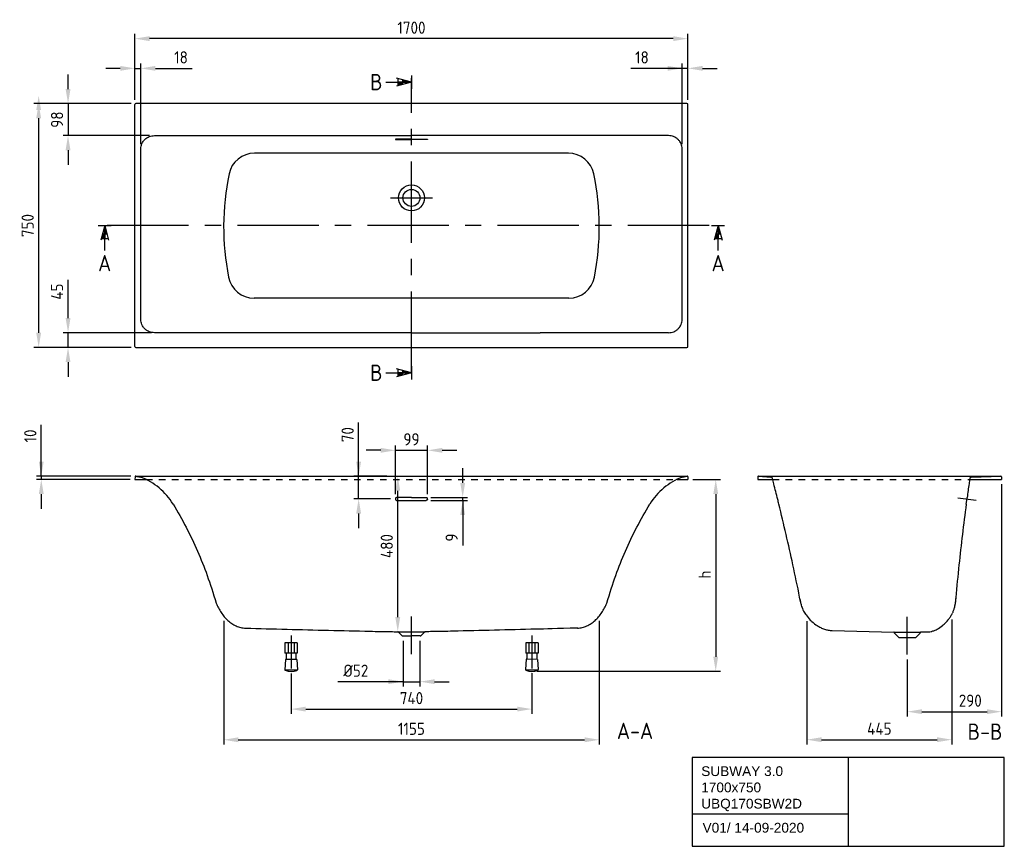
# Model space of a CAD drawing. Extents: x 12693 to 15720, y -1557 to 986.
import ezdxf
from ezdxf.enums import TextEntityAlignment as Align

# ---------------------------------------------------------------- set-up
doc = ezdxf.new("R2010")
doc.units = 0
doc.header["$LTSCALE"] = 200
doc.header["$MEASUREMENT"] = 0
doc.linetypes.add('CENTER', pattern=[2, 1.25, -0.25, 0.25, -0.25])
doc.linetypes.add('HIDDEN', pattern=[0.2, 0.1, -0.1])
doc.layers.get('DEFPOINTS').update_dxf_attribs({"linetype": 'CONTINUOUS'})
for name, color, linetype in [('BEMATING', 7, 'CONTINUOUS'), ('HARTLIJN', 7, 'CENTER'), ('HULPLIJN', 7, 'HIDDEN'), ('PEN1', 7, 'CONTINUOUS'), ('PEN2', 7, 'CONTINUOUS')]:
    doc.layers.add(name, color=color, linetype=linetype)
doc.styles.add('ISO', font='ISO')
doc.styles.add('iso_text', font='isocp.shx')
doc.dimstyles.new('H2_5OS15', dxfattribs={"dimscale": 15, "dimtxt": 2.5, "dimasz": 3, "dimexe": 1, "dimexo": 1, "dimgap": 1, "dimtad": 1, "dimdec": 0, "dimdsep": 46, "dimtxsty": 'ISO', "dimcen": 0, "dimdle": 1.3, "dimclrd": 256, "dimclre": 256, "dimclrt": 7, "dimadec": 0, "dimazin": 0, "dimtfac": 0.714286, "dimtdec": 0, "dimtmove": 0, "dimatfit": 3, "dimfxl": 1, "dimtvp": 1, "dimtolj": 1, "dimarcsym": 0})

# ---------------------------------------------------------------- blocks, each defined once
blk = doc.blocks.new('*D115')
at = {"layer": 'DEFPOINTS', "color": 0}
for p in [(13047.7, 927.4), (13047.7, 724.4), (14747.7, 724.4)]:
    blk.add_point(p, dxfattribs=at)
at = {"layer": 'PEN1', "lineweight": -2}
for p, q in [((13047.7, 739.4), (13047.7, 942.4)), ((14747.7, 739.4), (14747.7, 942.4)), ((14702.7, 927.4), (13092.7, 927.4))]:
    blk.add_line(p, q, dxfattribs=at)
at = {"layer": 'PEN1'}
for points in [[(13092.7, 934.9), (13092.7, 919.9), (13047.7, 927.4)], [(14702.7, 919.9), (14702.7, 934.9), (14747.7, 927.4)]]:
    blk.add_solid(points, dxfattribs=at)
at = {"layer": 'PEN1', "color": 7, "insert": (13897.7, 961.1), "char_height": 37.5, "attachment_point": 5, "style": 'ISO'}
blk.add_mtext('\\A1;1700', dxfattribs=at)
blk = doc.blocks.new('*D116')
at = {"layer": 'DEFPOINTS', "color": 0}
for p in [(13065.6, 836), (13047.7, 724.4), (13065.6, 588.1)]:
    blk.add_point(p, dxfattribs=at)
at = {"layer": 'PEN1', "lineweight": -2}
for p, q in [((13047.7, 739.4), (13047.7, 851)), ((13065.6, 603.1), (13065.6, 851)), ((13002.7, 836), (12957.7, 836)), ((13047.7, 836), (13065.6, 836)), ((13110.6, 836), (13223.1, 836))]:
    blk.add_line(p, q, dxfattribs=at)
at = {"layer": 'PEN1'}
for points in [[(13002.7, 828.5), (13002.7, 843.5), (13047.7, 836)], [(13110.6, 843.5), (13110.6, 828.5), (13065.6, 836)]]:
    blk.add_solid(points, dxfattribs=at)
at = {"layer": 'PEN1', "color": 7, "insert": (13189.3, 869.8), "char_height": 37.5, "attachment_point": 5, "style": 'ISO'}
blk.add_mtext('\\A1;18', dxfattribs=at)
blk = doc.blocks.new('*D117')
at = {"layer": 'DEFPOINTS', "color": 0}
for p in [(14729.9, 836), (14747.7, 724.4), (14729.9, 588.1)]:
    blk.add_point(p, dxfattribs=at)
at = {"layer": 'PEN1', "lineweight": -2}
for p, q in [((14729.9, 603.1), (14729.9, 851)), ((14747.7, 739.4), (14747.7, 851)), ((14729.9, 836), (14572.4, 836)), ((14684.9, 836), (14639.9, 836)), ((14747.7, 836), (14729.9, 836)), ((14792.7, 836), (14837.7, 836))]:
    blk.add_line(p, q, dxfattribs=at)
at = {"layer": 'PEN1'}
for points in [[(14684.9, 828.5), (14684.9, 843.5), (14729.9, 836)], [(14792.7, 843.5), (14792.7, 828.5), (14747.7, 836)]]:
    blk.add_solid(points, dxfattribs=at)
at = {"layer": 'PEN1', "color": 7, "insert": (14606.2, 869.8), "char_height": 37.5, "attachment_point": 5, "style": 'ISO'}
blk.add_mtext('\\A1;18', dxfattribs=at)
blk = doc.blocks.new('DRSNDE_V')
at = {"layer": 'BEMATING'}
for p, q in [((0, 0), (-12.1, -45.2)), ((0, 0), (12.1, -45.2)), ((0, -77.2), (0, 0)), ((0, 0), (0, -39.6)), ((-6.9, -25.6), (6.9, -25.6)), ((-10.6, -39.6), (10.6, -39.6)), ((0, -39.6), (-10.6, -39.6))]:
    blk.add_line(p, q, dxfattribs=at)
for points in [[(0, 0), (0, -25.6), (6.9, -25.6)], [(-6.9, -25.6), (0, -25.6), (-10.6, -39.6), (0, -39.6)]]:
    blk.add_solid(points, dxfattribs=at)
at = {"layer": 'PEN2'}
for p, q in [((-20, 0), (0, 0)), ((0, 0), (20, 0))]:
    blk.add_line(p, q, dxfattribs=at)
at = {"layer": 'PEN2', "style": 'ISO'}
blk.add_attdef('A', text='', height=50, dxfattribs=at).set_placement((-0.1, -115.7), align=Align.MIDDLE)
blk = doc.blocks.new('*D118')
at = {"layer": 'DEFPOINTS', "color": 0}
for p in [(13050.7, 727.4), (12751.7, -22.6), (13050.7, -22.6)]:
    blk.add_point(p, dxfattribs=at)
at = {"layer": 'PEN1', "lineweight": -2}
for p, q in [((13035.7, 727.4), (12736.7, 727.4)), ((12751.7, 682.4), (12751.7, 22.4)), ((13035.7, -22.6), (12736.7, -22.6))]:
    blk.add_line(p, q, dxfattribs=at)
at = {"layer": 'PEN1'}
for points in [[(12759.2, 682.4), (12744.2, 682.4), (12751.7, 727.4)], [(12744.2, 22.4), (12759.2, 22.4), (12751.7, -22.6)]]:
    blk.add_solid(points, dxfattribs=at)
at = {"layer": 'PEN1', "color": 7, "insert": (12718, 352.4), "char_height": 37.5, "attachment_point": 5, "rotation": 90, "style": 'ISO'}
blk.add_mtext('\\A1;750', dxfattribs=at)
blk = doc.blocks.new('*D119')
at = {"layer": 'DEFPOINTS', "color": 0}
for p in [(13050.7, 727.4), (12842, 629.3), (13107.6, 629.3)]:
    blk.add_point(p, dxfattribs=at)
at = {"layer": 'PEN1', "lineweight": -2}
for p, q in [((12842, 772.4), (12842, 817.4)), ((13035.7, 727.4), (12827, 727.4)), ((12842, 727.4), (12842, 629.3)), ((13092.6, 629.3), (12827, 629.3)), ((12842, 584.3), (12842, 539.3))]:
    blk.add_line(p, q, dxfattribs=at)
at = {"layer": 'PEN1'}
for points in [[(12834.5, 772.4), (12849.5, 772.4), (12842, 727.4)], [(12849.5, 584.3), (12834.5, 584.3), (12842, 629.3)]]:
    blk.add_solid(points, dxfattribs=at)
at = {"layer": 'PEN1', "color": 7, "insert": (12808.2, 678.3), "char_height": 37.5, "attachment_point": 5, "rotation": 90, "style": 'ISO'}
blk.add_mtext('\\A1;98', dxfattribs=at)
blk = doc.blocks.new('*D120')
at = {"layer": 'DEFPOINTS', "color": 0}
for p in [(12842, 22.7), (13113.5, 22.7), (13050.7, -22.6)]:
    blk.add_point(p, dxfattribs=at)
at = {"layer": 'PEN1', "lineweight": -2}
for p, q in [((12842, 67.7), (12842, 185.5)), ((13098.5, 22.7), (12827, 22.7)), ((12842, -22.6), (12842, 22.7)), ((13035.7, -22.6), (12827, -22.6)), ((12842, -67.6), (12842, -112.6))]:
    blk.add_line(p, q, dxfattribs=at)
at = {"layer": 'PEN1'}
for points in [[(12834.5, 67.7), (12849.5, 67.7), (12842, 22.7)], [(12849.5, -67.6), (12834.5, -67.6), (12842, -22.6)]]:
    blk.add_solid(points, dxfattribs=at)
at = {"layer": 'PEN1', "color": 7, "insert": (12808.2, 149.1), "char_height": 37.5, "attachment_point": 5, "rotation": 90, "style": 'ISO'}
blk.add_mtext('\\A1;45', dxfattribs=at)
blk = doc.blocks.new('*D151')
at = {"layer": 'DEFPOINTS', "color": 0}
for p in [(13871.9, -910.2), (13923.9, -910.2), (13923.9, -1050.8)]:
    blk.add_point(p, dxfattribs=at)
at = {"layer": 'PEN1', "lineweight": -2}
for p, q in [((13871.9, -925.2), (13871.9, -1065.8)), ((13923.9, -925.2), (13923.9, -1065.8)), ((13871.9, -1050.8), (13671.6, -1050.8)), ((13826.9, -1050.8), (13781.9, -1050.8)), ((13871.9, -1050.8), (13923.9, -1050.8)), ((13968.9, -1050.8), (14013.9, -1050.8))]:
    blk.add_line(p, q, dxfattribs=at)
at = {"layer": 'PEN1'}
for points in [[(13826.9, -1058.3), (13826.9, -1043.3), (13871.9, -1050.8)], [(13968.9, -1043.3), (13968.9, -1058.3), (13923.9, -1050.8)]]:
    blk.add_solid(points, dxfattribs=at)
at = {"layer": 'PEN1', "color": 7, "insert": (13726.7, -1017.1), "char_height": 37.5, "attachment_point": 5, "style": 'ISO'}
blk.add_mtext('\\A1;%%c52', dxfattribs=at)
blk = doc.blocks.new('*D152')
at = {"layer": 'DEFPOINTS', "color": 0}
for p in [(13855.6, -418.6), (13855.6, -418.6), (13855.6, -897.2)]:
    blk.add_point(p, dxfattribs=at)
at = {"layer": 'PEN1', "lineweight": -2}
for p, q in [((13840.6, -418.6), (13840.6, -418.6)), ((13855.6, -852.2), (13855.6, -463.6)), ((13840.6, -897.2), (13840.6, -897.2))]:
    blk.add_line(p, q, dxfattribs=at)
at = {"layer": 'PEN1'}
for points in [[(13863.1, -463.6), (13848.1, -463.6), (13855.6, -418.6)], [(13848.1, -852.2), (13863.1, -852.2), (13855.6, -897.2)]]:
    blk.add_solid(points, dxfattribs=at)
at = {"layer": 'PEN1', "color": 7, "insert": (13821.8, -633.6), "char_height": 37.5, "attachment_point": 5, "rotation": 90, "style": 'ISO'}
blk.add_mtext('\\A1;480', dxfattribs=at)
blk = doc.blocks.new('*D153')
at = {"layer": 'DEFPOINTS', "color": 0}
for p in [(13947.2, -339.1), (13848.2, -488.6), (13947.2, -488.6)]:
    blk.add_point(p, dxfattribs=at)
at = {"layer": 'PEN1', "lineweight": -2}
for p, q in [((13848.2, -473.6), (13848.2, -324.1)), ((13947.2, -473.6), (13947.2, -324.1)), ((13803.2, -339.1), (13758.2, -339.1)), ((13848.2, -339.1), (13947.2, -339.1)), ((13992.2, -339.1), (14037.2, -339.1))]:
    blk.add_line(p, q, dxfattribs=at)
at = {"layer": 'PEN1'}
for points in [[(13803.2, -346.6), (13803.2, -331.6), (13848.2, -339.1)], [(13992.2, -331.6), (13992.2, -346.6), (13947.2, -339.1)]]:
    blk.add_solid(points, dxfattribs=at)
at = {"layer": 'PEN1', "color": 7, "insert": (13897.7, -305.3), "char_height": 37.5, "attachment_point": 5, "style": 'ISO'}
blk.add_mtext('\\A1;99', dxfattribs=at)
blk = doc.blocks.new('*D154')
at = {"layer": 'DEFPOINTS', "color": 0}
for p in [(13735.3, -418.7), (13836.6, -418.7), (13848.2, -488.6)]:
    blk.add_point(p, dxfattribs=at)
at = {"layer": 'PEN1', "lineweight": -2}
for p, q in [((13735.3, -418.7), (13735.3, -253.1)), ((13735.3, -373.7), (13735.3, -328.7)), ((13821.6, -418.7), (13720.3, -418.7)), ((13735.3, -488.6), (13735.3, -418.7)), ((13833.2, -488.6), (13720.3, -488.6)), ((13735.3, -533.6), (13735.3, -578.6))]:
    blk.add_line(p, q, dxfattribs=at)
at = {"layer": 'PEN1'}
for points in [[(13727.8, -373.7), (13742.8, -373.7), (13735.3, -418.7)], [(13742.8, -533.6), (13727.8, -533.6), (13735.3, -488.6)]]:
    blk.add_solid(points, dxfattribs=at)
at = {"layer": 'PEN1', "color": 7, "insert": (13701.6, -290.9), "char_height": 37.5, "attachment_point": 5, "rotation": 90, "style": 'ISO'}
blk.add_mtext('\\A1;70', dxfattribs=at)
blk = doc.blocks.new('*D155')
at = {"layer": 'DEFPOINTS', "color": 0}
for p in [(13942.7, -484.2), (14055.2, -484.2), (13942.7, -493.1)]:
    blk.add_point(p, dxfattribs=at)
at = {"layer": 'PEN1', "lineweight": -2}
for p, q in [((14055.2, -439.2), (14055.2, -394.2)), ((13957.7, -484.2), (14070.2, -484.2)), ((14055.2, -493.1), (14055.2, -484.2)), ((13957.7, -493.1), (14070.2, -493.1)), ((14055.2, -493.1), (14055.2, -631.8)), ((14055.2, -538.1), (14055.2, -583.1))]:
    blk.add_line(p, q, dxfattribs=at)
at = {"layer": 'PEN1'}
for points in [[(14047.7, -439.2), (14062.7, -439.2), (14055.2, -484.2)], [(14062.7, -538.1), (14047.7, -538.1), (14055.2, -493.1)]]:
    blk.add_solid(points, dxfattribs=at)
at = {"layer": 'PEN1', "color": 7, "insert": (14021.4, -607.4), "char_height": 37.5, "attachment_point": 5, "rotation": 90, "style": 'ISO'}
blk.add_mtext('\\A1;9', dxfattribs=at)
blk = doc.blocks.new('*D156')
at = {"layer": 'DEFPOINTS', "color": 0}
for p in [(14747.7, -428.6), (14268, -1019), (14833.1, -1019)]:
    blk.add_point(p, dxfattribs=at)
at = {"layer": 'PEN1', "lineweight": -2}
for p, q in [((14762.7, -428.6), (14848.1, -428.6)), ((14833.1, -473.6), (14833.1, -974)), ((14283, -1019), (14848.1, -1019))]:
    blk.add_line(p, q, dxfattribs=at)
at = {"layer": 'PEN1'}
for points in [[(14840.6, -473.6), (14825.6, -473.6), (14833.1, -428.6)], [(14825.6, -974), (14840.6, -974), (14833.1, -1019)]]:
    blk.add_solid(points, dxfattribs=at)
at = {"layer": 'PEN1', "color": 7, "insert": (14799.4, -721.5), "char_height": 37.5, "attachment_point": 5, "rotation": 90, "style": 'ISO'}
blk.add_mtext('\\A1;h', dxfattribs=at)
blk = doc.blocks.new('*D157')
at = {"layer": 'DEFPOINTS', "color": 0}
for p in [(13527.7, -1010.2), (14267.8, -1009.9), (14267.8, -1135.2)]:
    blk.add_point(p, dxfattribs=at)
at = {"layer": 'PEN1', "lineweight": -2}
for p, q in [((13527.7, -1025.2), (13527.7, -1150.2)), ((14267.8, -1024.9), (14267.8, -1150.2)), ((13572.7, -1135.2), (14222.8, -1135.2))]:
    blk.add_line(p, q, dxfattribs=at)
at = {"layer": 'PEN1'}
for points in [[(13572.7, -1127.7), (13572.7, -1142.7), (13527.7, -1135.2)], [(14222.8, -1142.7), (14222.8, -1127.7), (14267.8, -1135.2)]]:
    blk.add_solid(points, dxfattribs=at)
at = {"layer": 'PEN1', "color": 7, "insert": (13897.7, -1101.4), "char_height": 37.5, "attachment_point": 5, "style": 'ISO'}
blk.add_mtext('\\A1;740', dxfattribs=at)
blk = doc.blocks.new('*D159')
at = {"layer": 'DEFPOINTS', "color": 0}
for p in [(15558.6, -844.4), (15113.5, -849.6), (15558.6, -1229.3)]:
    blk.add_point(p, dxfattribs=at)
at = {"layer": 'PEN1', "lineweight": -2}
for p, q in [((15113.5, -864.6), (15113.5, -1244.3)), ((15558.6, -859.4), (15558.6, -1244.3)), ((15158.5, -1229.3), (15513.6, -1229.3))]:
    blk.add_line(p, q, dxfattribs=at)
at = {"layer": 'PEN1'}
for points in [[(15158.5, -1221.8), (15158.5, -1236.8), (15113.5, -1229.3)], [(15513.6, -1236.8), (15513.6, -1221.8), (15558.6, -1229.3)]]:
    blk.add_solid(points, dxfattribs=at)
at = {"layer": 'PEN1', "color": 7, "insert": (15336.1, -1195.6), "char_height": 37.5, "attachment_point": 5, "style": 'ISO'}
blk.add_mtext('\\A1;445', dxfattribs=at)
blk = doc.blocks.new('*D160')
at = {"layer": 'DEFPOINTS', "color": 0}
for p in [(15712, -428.6), (15422, -967.6), (15712, -1143.1)]:
    blk.add_point(p, dxfattribs=at)
at = {"layer": 'PEN1', "lineweight": -2}
for p, q in [((15712, -443.6), (15712, -1158.1)), ((15422, -982.6), (15422, -1158.1)), ((15467, -1143.1), (15667, -1143.1))]:
    blk.add_line(p, q, dxfattribs=at)
at = {"layer": 'PEN1'}
for points in [[(15467, -1135.6), (15467, -1150.6), (15422, -1143.1)], [(15667, -1150.6), (15667, -1135.6), (15712, -1143.1)]]:
    blk.add_solid(points, dxfattribs=at)
at = {"layer": 'PEN1', "color": 7, "insert": (15615.5, -1109.3), "char_height": 37.5, "attachment_point": 5, "style": 'ISO'}
blk.add_mtext('\\A1;290', dxfattribs=at)
blk = doc.blocks.new('*D161')
at = {"layer": 'DEFPOINTS', "color": 0}
for p in [(13320.5, -848.7), (14475, -848.7), (14475, -1229.6)]:
    blk.add_point(p, dxfattribs=at)
at = {"layer": 'PEN1', "lineweight": -2}
for p, q in [((13320.5, -863.7), (13320.5, -1244.6)), ((14475, -863.7), (14475, -1244.6)), ((13365.5, -1229.6), (14430, -1229.6))]:
    blk.add_line(p, q, dxfattribs=at)
at = {"layer": 'PEN1'}
for points in [[(13365.5, -1222.1), (13365.5, -1237.1), (13320.5, -1229.6)], [(14430, -1237.1), (14430, -1222.1), (14475, -1229.6)]]:
    blk.add_solid(points, dxfattribs=at)
at = {"layer": 'PEN1', "color": 7, "insert": (13897.7, -1195.8), "char_height": 37.5, "attachment_point": 5, "style": 'ISO'}
blk.add_mtext('\\A1;1155', dxfattribs=at)
blk = doc.blocks.new('*D166')
at = {"layer": 'DEFPOINTS', "color": 0}
for p in [(13050, -418.6), (12759.7, -428.6), (13047.7, -428.6)]:
    blk.add_point(p, dxfattribs=at)
at = {"layer": 'PEN1', "lineweight": -2}
for p, q in [((12759.7, -418.6), (12759.7, -261.1)), ((12759.7, -373.6), (12759.7, -328.6)), ((13035, -418.6), (12744.7, -418.6)), ((12759.7, -418.6), (12759.7, -428.6)), ((13032.7, -428.6), (12744.7, -428.6)), ((12759.7, -473.6), (12759.7, -518.6))]:
    blk.add_line(p, q, dxfattribs=at)
at = {"layer": 'PEN1'}
for points in [[(12752.2, -373.6), (12767.2, -373.6), (12759.7, -418.6)], [(12767.2, -473.6), (12752.2, -473.6), (12759.7, -428.6)]]:
    blk.add_solid(points, dxfattribs=at)
at = {"layer": 'PEN1', "color": 7, "insert": (12726, -294.9), "char_height": 37.5, "attachment_point": 5, "rotation": 90, "style": 'ISO'}
blk.add_mtext('\\A1;10', dxfattribs=at)

msp = doc.modelspace()

# ---------------------------------------------------------------- linework, layer by layer
at = {"layer": 'HARTLIJN'}
for p, q in [((13897.7, -100.5), (13897.7, 806.2)), ((13833, 437.4), (13962.4, 437.4)), ((14812.5, 352.4), (12939.6, 352.4)), ((13897.7, -966.2), (13897.7, -849.9)), ((15422, -967.6), (15422, -851.4))]:
    msp.add_line(p, q, dxfattribs=at)
at = {"layer": 'HULPLIJN'}
for p, q in [((13081.3, -428.6), (14714.2, -428.6)), ((15008, -428.6), (15613.7, -428.6))]:
    msp.add_line(p, q, dxfattribs=at)
at = {"layer": 'PEN1'}
for p, q in [((13818.5, 793.7), (13897.7, 793.7)), ((13897.7, 793.7), (13851.3, 806.1)), ((13897.7, 793.7), (13851.3, 781.2)), ((13857.1, 782.8), (13857.1, 804.6)), ((13897.7, 793.7), (13857.1, 793.7)), ((13857.1, 793.7), (13857.1, 782.8)), ((13871.4, 786.6), (13871.4, 800.7)), ((13897.7, 814.2), (13897.7, 773.1)), ((14744.7, 727.4), (13050.7, 727.4)), ((13047.7, -19.6), (13047.7, 724.4)), ((14747.7, -19.6), (14747.7, 724.4)), ((14380.1, 575), (13415.3, 575)), ((13011.1, 352.4), (13011.3, 352.4)), ((14784.4, 352.4), (14784.2, 352.4)), ((14381.6, 128.9), (13413.9, 128.9)), ((13050.7, -22.6), (14744.7, -22.6)), ((13897.7, -100.5), (13851.3, -88.1)), ((13857.1, -111.4), (13857.1, -89.6)), ((13897.7, -80), (13897.7, -121)), ((13818.5, -100.5), (13897.7, -100.5)), ((13897.7, -100.5), (13851.3, -112.9)), ((13897.7, -100.5), (13857.1, -100.5)), ((13857.1, -100.5), (13857.1, -111.4)), ((13871.4, -107.6), (13871.4, -93.5)), ((13048, -420.5), (13047.7, -428.6)), ((13050, -418.6), (14745.4, -418.6)), ((13050.4, -418.6), (13064.6, -421.5)), ((13053.6, -419.3), (13055.1, -419.6)), ((13056.7, -419.9), (13064.6, -421.5)), ((14724.7, -420.1), (14724.7, -420.1)), ((14730.9, -421.5), (14745.1, -418.6)), ((14744.7, -418.6), (14744.5, -418.6)), ((14744.5, -418.6), (14744.5, -418.6)), ((14747.5, -420.5), (14747.7, -428.6)), ((14962.2, -420.5), (14962, -428.6)), ((14964.2, -418.6), (15709.6, -418.6)), ((14964.4, -418.6), (15002.6, -421.4)), ((15618.9, -421.5), (15709.6, -418.6)), ((15711.7, -420.5), (15712, -428.6)), ((13047.7, -428.6), (13081.3, -428.6)), ((14714.2, -428.6), (14747.7, -428.6)), ((14962, -428.6), (15008, -428.6)), ((15613.7, -428.6), (15712, -428.6)), ((13897.7, -484.2), (13852.7, -484.2)), ((13897.7, -484.2), (13942.7, -484.2)), ((13852.7, -493.1), (13942.7, -493.1)), ((15576.9, -485), (15633.6, -492.2)), ((15603.1, -504.6), (15604.7, -493.1)), ((15604.6, -493.1), (15605.8, -484.3)), ((15095.3, -811.9), (15091, -790.5)), ((15570.9, -792), (15569.1, -811.9)), ((13855.5, -897.2), (13940, -897.2)), ((13869.1, -909.6), (13857.6, -898.1)), ((13926.3, -909.6), (13937.9, -898.1)), ((15191, -893.6), (15381, -898.6)), ((15381, -898.6), (15462.9, -898.6)), ((15382, -899.5), (15382.1, -900.8)), ((15382.4, -901.5), (15395.7, -914.7)), ((15461.5, -901.5), (15448.2, -914.7)), ((15461.9, -899.5), (15461.8, -900.8)), ((15483, -898.1), (15462.9, -898.6)), ((13546.7, -931.4), (13508.7, -931.4)), ((13508.7, -931.4), (13508.7, -963.4)), ((13518.7, -931.4), (13518.7, -963.4)), ((13527.7, -908.6), (13527.7, -1010.2)), ((13536.7, -931.4), (13536.7, -963.4)), ((13546.7, -931.4), (13546.7, -963.4)), ((13870.6, -910.2), (13897.7, -910.2)), ((13924.9, -910.2), (13897.7, -910.2)), ((13924.9, -910.2), (13897.7, -910.2)), ((14286.8, -931.1), (14248.8, -931.1)), ((14248.8, -931.1), (14248.8, -963.1)), ((14258.8, -931.1), (14258.8, -963.1)), ((14267.8, -908.3), (14267.8, -1009.9)), ((14276.8, -931.1), (14276.8, -963.1)), ((14286.8, -931.1), (14286.8, -963.1)), ((15396, -914.9), (15448, -914.9)), ((13546.7, -963.4), (13508.7, -963.4)), ((13512.7, -963.4), (13512.7, -982.3)), ((13542.7, -963.4), (13542.7, -982.4)), ((14286.8, -963.1), (14248.8, -963.1)), ((14252.8, -963.1), (14252.8, -982)), ((14282.8, -963.1), (14282.8, -982.1)), ((13510.1, -982.3), (13508.4, -1013.9)), ((13545.4, -982.4), (13510.1, -982.3)), ((13545.4, -982.4), (13547.1, -1014)), ((14250.1, -982), (14248.5, -1013.6)), ((14285.5, -982.1), (14250.1, -982)), ((14285.5, -982.1), (14287.1, -1013.7)), ((13547.1, -1015.4), (13508.3, -1015.3)), ((14287.2, -1015.1), (14248.4, -1015)), ((14760.2, -1284), (14760.2, -1557.3)), ((15720.2, -1284), (14760.2, -1284)), ((15240.2, -1284), (15240.2, -1557.3)), ((15720.2, -1557.3), (15720.2, -1284)), ((14760.2, -1457.3), (15240.2, -1457.3)), ((14760.2, -1557.3), (15720.2, -1557.3))]:
    msp.add_line(p, q, dxfattribs=at)
msp.add_lwpolyline([(14724.7, -420.1), (14724.7, -420.1), (14724.7, -420.1), (14724.7, -420.1), (14724.7, -420.1), (14724.7, -420.1)], dxfattribs=at)
for radius in [40, 26]:
    msp.add_circle((13897.7, 437.4), radius, dxfattribs=at)
for centre, radius, start, end in [((13415.3, 495), 80, 90, 168.4073), ((14380.1, 495), 80, 11.5927, 90), ((14130.5, 348.3), 810.1, 168.4073, 191.0066), ((13665, 348.2), 810.1, 348.9934, 11.5927), ((13413.9, 208.9), 80, 191.0066, 270), ((14381.6, 208.9), 80, 270, 348.9934), ((13335.6, -188738.8), 188761.6, 89.949382, 90.067418), ((14464.5, -201380.8), 201403.6, 89.936427, 90.048765), ((13050, -420.6), 2, 80.1908, 178), ((13063.6, -426.4), 5, 69.1093, 78.5407), ((12994.1, -608.6), 200, 31.3432, 69.1093), ((14801.4, -608.6), 200, 110.8907, 148.6568), ((14731.9, -426.4), 5, 101.4593, 110.8907), ((14745.5, -420.6), 2, 2, 99.8092), ((14964.2, -420.6), 2, 85.9074, 178), ((15002.3, -426.3), 5, 14.4672, 85.9074), ((15619, -426.5), 5, 91.8093, 171.763), ((15709.7, -420.6), 2, 2, 91.8093), ((8230.9, -2173.4), 6998.2, 14.322, 14.46721), ((8229.7, -2173.7), 6999.4, 13.91637, 14.32203), ((22541.9, -1428.6), 7000, 171.89407, 172.24563), ((22557.5, -1430.9), 7015.8, 171.76311, 171.89389), ((13852.6, -488.6), 4.38, 148.6744, 189.1776), ((13942.8, -488.6), 4.38, 350.8224, 31.3256), ((8228, -2174.2), 7001.2, 13.79629, 13.91638), ((8229.2, -2173.9), 6999.9, 12.22882, 13.79424), ((22541.7, -1428.6), 6999.9, 172.41431, 173.95571), ((8224.2, -2174.9), 7005, 11.39871, 12.22851), ((22545, -1429), 7003.2, 173.95591, 174.78166), ((8228.2, -2174.1), 7000.9, 11.21932, 11.39864), ((22531.9, -1427.8), 6990, 174.7815, 174.94563), ((15463.9, -792.6), 107.9, 328.5756, 331.3391), ((15466.5, -794.1), 104.9, 331.3537, 331.7055), ((15468.8, -795.3), 102.4, 331.6958, 334.3848), ((13855.5, -900.2), 3, 45, 90), ((13940, -900.2), 3, 90, 135), ((15381, -899.6), 1, 4, 88.5), ((15383.1, -900.8), 1, 184, 225), ((15460.8, -900.8), 1, 315, 356), ((15462.9, -899.6), 1, 91.5, 176), ((13870.6, -908.2), 2, 225, 270), ((13924.9, -908.2), 2, 270, 315), ((15396.4, -914), 1, 225, 245.5302), ((15447.5, -914), 1, 294.4698, 315), ((13510.4, -1014), 2, 177, 248.3077), ((13527.8, -970.3), 49.1, 248.3077, 291.532), ((13545.1, -1014.1), 2, 291.532, 3), ((14250.5, -1013.7), 2, 177, 248.3077), ((14267.9, -970), 49.1, 248.3077, 291.532), ((14285.1, -1013.8), 2, 291.532, 3)]:
    msp.add_arc(centre, radius, start, end, dxfattribs=at)
for centre, major_axis in [((13050.7, 724.4), (-2.12, 2.12)), ((14744.7, 724.4), (2.12, 2.12)), ((13050.7, -19.6), (-2.12, -2.12)), ((14744.7, -19.6), (2.12, -2.12))]:
    msp.add_ellipse(centre, major_axis=major_axis, ratio=0.998783, start_param=-0.784789, end_param=0.784789, dxfattribs=at)
for points, knots in [([(13065.6, 588.1), (13065.6, 593.5), (13067.4, 601.7), (13072.7, 611.2), (13078, 617.4), (13084.4, 622.4), (13091.7, 626.1), (13099.5, 628.4), (13104.9, 629.1), (13107.6, 629.3)], [0, 0, 0, 0, 0.249348, 0.374689, 0.500012, 0.625295, 0.750481, 0.875426, 1, 1, 1, 1]), ([(13114.9, 629.4), (13245.3, 629.1), (13441.1, 629.3), (13702, 629.5), (13832.5, 629.5), (13897.7, 629.5)], [0, 0, 0, 0, 0.5, 0.75, 1, 1, 1, 1]), ([(13852.7, 618.5), (13852.2, 618.5), (13851.1, 618.5), (13849.8, 618.4), (13849, 618.2), (13848.6, 618.1), (13848.3, 617.9), (13848.2, 617.8), (13848.2, 617.8)], [0, 0, 0, 0, 0.372138, 0.68839, 0.810625, 0.903177, 0.964475, 1, 1, 1, 1]), ([(13848.3, 617.6), (13848.3, 617.6), (13848.5, 617.5), (13849, 617.3), (13849.9, 617.2), (13851.2, 617), (13852.2, 617), (13852.7, 617)], [0, 0, 0, 0, 0.051268, 0.127937, 0.35395, 0.65642, 1, 1, 1, 1]), ([(14680.6, 629.4), (14550.1, 629.1), (14354.4, 629.3), (14093.5, 629.5), (13963, 629.5), (13897.7, 629.5)], [0, 0, 0, 0, 0.5, 0.75, 1, 1, 1, 1]), ([(13942.7, 618.5), (13943.3, 618.5), (13944.4, 618.5), (13945.6, 618.4), (13946.5, 618.2), (13946.9, 618.1), (13947.1, 617.9), (13947.2, 617.8), (13947.2, 617.8)], [0, 0, 0, 0, 0.372138, 0.68839, 0.810625, 0.903177, 0.964475, 1, 1, 1, 1]), ([(13947.2, 617.6), (13947.1, 617.6), (13947, 617.5), (13946.4, 617.3), (13945.5, 617.2), (13944.2, 617), (13943.3, 617), (13942.7, 617)], [0, 0, 0, 0, 0.051268, 0.127937, 0.35395, 0.65642, 1, 1, 1, 1]), ([(14729.9, 588.1), (14729.9, 593.5), (14728.1, 601.7), (14722.8, 611.2), (14717.5, 617.4), (14711, 622.4), (14703.8, 626.1), (14695.9, 628.4), (14690.6, 629.1), (14687.9, 629.3)], [0, 0, 0, 0, 0.249348, 0.374689, 0.500012, 0.625295, 0.750481, 0.875426, 1, 1, 1, 1]), ([(13107.5, 22.7), (13104.8, 22.8), (13099.4, 23.4), (13091.6, 25.6), (13084.3, 29.3), (13077.9, 34.4), (13072.6, 40.6), (13068.7, 47.8), (13066.2, 55.5), (13065.6, 61), (13065.6, 63.7)], [0, 0, 0, 0, 0.124559, 0.249417, 0.37444, 0.499527, 0.624641, 0.74977, 0.874902, 1, 1, 1, 1]), ([(14688, 22.7), (14690.7, 22.8), (14696, 23.4), (14703.9, 25.6), (14711.1, 29.3), (14717.6, 34.4), (14722.8, 40.6), (14726.8, 47.8), (14729.3, 55.5), (14729.9, 61), (14729.9, 63.7)], [0, 0, 0, 0, 0.124559, 0.249417, 0.37444, 0.499527, 0.624641, 0.74977, 0.874902, 1, 1, 1, 1]), ([(13897.7, 22.6), (13831.8, 22.6), (13700.1, 22.6), (13568.3, 22.7), (13502.4, 22.7)], [0, 0, 0, 0, 0.5, 1, 1, 1, 1]), ([(13897.7, 22.6), (13963.6, 22.6), (14095.4, 22.6), (14227.2, 22.7), (14293.1, 22.7)], [0, 0, 0, 0, 0.5, 1, 1, 1, 1]), ([(13852.7, -484.2), (13851.9, -484.2), (13850.4, -484.6), (13849.2, -485.7), (13848.9, -486.3)], [0, 0, 0, 0, 0.501491, 1, 1, 1, 1]), ([(13942.7, -484.2), (13943.5, -484.2), (13945, -484.6), (13946.2, -485.7), (13946.6, -486.3)], [0, 0, 0, 0, 0.501491, 1, 1, 1, 1]), ([(13164.9, -504.6), (13193.3, -551.1), (13242.6, -646.2), (13278.8, -746.9), (13297.5, -809.3)], [0, 0, 0, 0, 0.510957, 1, 1, 1, 1]), ([(13848.3, -489.3), (13848.4, -489.8), (13848.7, -490.8), (13849.7, -492.1), (13851.1, -492.9), (13852.2, -493.1), (13852.7, -493.1)], [0, 0, 0, 0, 0.248423, 0.497886, 0.748548, 1, 1, 1, 1]), ([(13947.2, -489.3), (13947.1, -489.8), (13946.7, -490.8), (13945.7, -492.1), (13944.3, -492.9), (13943.2, -493.1), (13942.7, -493.1)], [0, 0, 0, 0, 0.248423, 0.497886, 0.748548, 1, 1, 1, 1]), ([(14498, -809.3), (14516.7, -746.9), (14552.9, -646.2), (14602.2, -551.1), (14630.6, -504.6)], [0, 0, 0, 0, 0.489043, 1, 1, 1, 1]), ([(13297.5, -809.3), (13299.5, -814.3), (13304, -824.2), (13312.4, -838.2), (13322.1, -851.2), (13333.2, -862.7), (13345.3, -872.4), (13358.6, -879.8), (13372.8, -884.7), (13382.8, -886), (13387.7, -886.1)], [0, 0, 0, 0, 0.128711, 0.260198, 0.390614, 0.517949, 0.64146, 0.761781, 0.880512, 1, 1, 1, 1]), ([(14407.7, -886.1), (14412.7, -886), (14422.7, -884.7), (14436.9, -879.8), (14450.1, -872.4), (14462.3, -862.7), (14473.3, -851.2), (14483.1, -838.2), (14491.5, -824.2), (14496, -814.3), (14498, -809.3)], [0, 0, 0, 0, 0.119488, 0.238219, 0.35854, 0.482051, 0.609386, 0.739802, 0.871289, 1, 1, 1, 1]), ([(15095.3, -811.9), (15096.3, -816.8), (15099.4, -826.7), (15104.2, -835.8), (15107, -840.3)], [0, 0, 0, 0, 0.484187, 1, 1, 1, 1]), ([(15565.9, -827.5), (15566.3, -826.2), (15567.8, -821.1), (15568.7, -815.9), (15569.1, -811.9)], [0, 0, 0, 0, 0.255602, 1, 1, 1, 1]), ([(15107, -840.3), (15108.2, -842.1), (15113.1, -849.5), (15118.9, -856.4), (15123.6, -861.1)], [0, 0, 0, 0, 0.24452, 1, 1, 1, 1]), ([(15561.1, -839.5), (15561.6, -838.5), (15563.4, -834.6), (15564.9, -830.5), (15565.9, -827.5)], [0, 0, 0, 0, 0.253307, 1, 1, 1, 1]), ([(15123.6, -861.1), (15125.2, -862.7), (15131.9, -869.1), (15139.2, -874.7), (15145.1, -878.4)], [0, 0, 0, 0, 0.248457, 1, 1, 1, 1]), ([(15530.2, -878.4), (15531.8, -877.1), (15538.1, -871.7), (15543.8, -865.6), (15547.7, -860.8)], [0, 0, 0, 0, 0.250999, 1, 1, 1, 1]), ([(15547.7, -860.8), (15548.4, -859.8), (15551.4, -856), (15554.1, -852), (15556, -848.9)], [0, 0, 0, 0, 0.25179, 1, 1, 1, 1]), ([(13387.7, -886.3), (13430.2, -887.3), (13515.2, -889.4), (13642.7, -892.7), (13749, -895.2), (13819.9, -896.7), (13848.4, -897.1), (13855.6, -897.2)], [0, 0, 0, 0, 127.528441, 255.061904, 382.595323, 446.361961, 467.954417, 467.954417, 467.954417, 467.954417]), ([(14409.5, -886.1), (14341.1, -887.8), (14268.2, -889.7), (14152.8, -892.6), (14046.5, -895.2), (13975.6, -896.7), (13947.1, -897.1), (13939.9, -897.2)], [0.0709324, 0.0709324, 0.0709324, 0.0709324, 0.2500004, 0.5000008, 0.7500011, 0.8750011, 0.9173275, 0.9173275, 0.9173275, 0.9173275]), ([(15145.1, -878.4), (15148.6, -880.6), (15155.8, -884.7), (15167.1, -889.4), (15178.9, -892.6), (15187, -893.5), (15191, -893.6)], [0, 0, 0, 0, 0.254218, 0.50609, 0.754533, 1, 1, 1, 1]), ([(15483, -898.1), (15484, -898), (15488.3, -897.8), (15492.5, -897.1), (15495.6, -896.3)], [0, 0, 0, 0, 0.248756, 1, 1, 1, 1]), ([(15495.6, -896.3), (15496.7, -896.1), (15500.7, -895), (15504.6, -893.6), (15507.5, -892.4)], [0, 0, 0, 0, 0.247755, 1, 1, 1, 1]), ([(15507.5, -892.4), (15509.5, -891.5), (15517.5, -887.7), (15525, -882.6), (15530.2, -878.4)], [0, 0, 0, 0, 0.246936, 1, 1, 1, 1])]:
    msp.add_open_spline(points, degree=3, knots=knots, dxfattribs=at)
for points in [[(13107.6, 629.3), (13110, 629.4), (13112.4, 629.5), (13114.9, 629.4)], [(13848.2, 617.8), (13848.2, 617.7), (13848.3, 617.7), (13848.3, 617.6)], [(13897.7, 618.5), (13882.7, 618.5), (13867.7, 618.5), (13852.7, 618.5)], [(13852.7, 617), (13867.7, 617), (13882.7, 617), (13897.7, 617)], [(13897.7, 618.5), (13912.7, 618.5), (13927.7, 618.5), (13942.7, 618.5)], [(13942.7, 617), (13927.7, 617), (13912.7, 617), (13897.7, 617)], [(13947.2, 617.8), (13947.2, 617.7), (13947.2, 617.7), (13947.2, 617.6)], [(14687.9, 629.3), (14685.5, 629.4), (14683, 629.5), (14680.6, 629.4)], [(13065.4, 352.4), (13065.4, 431), (13065.5, 509.5), (13065.6, 588.1)], [(14730.1, 352.4), (14730.1, 431), (14730, 509.5), (14729.9, 588.1)], [(13065.6, 63.7), (13065.5, 160), (13065.4, 256.2), (13065.4, 352.4)], [(14729.9, 63.7), (14730, 160), (14730.1, 256.2), (14730.1, 352.4)], [(13113.5, 22.7), (13111.5, 22.6), (13109.5, 22.6), (13107.5, 22.7)]]:
    msp.add_open_spline(points, degree=3, dxfattribs=at)
for points in [[(13871.4, 786.6), (13871.4, 793.7), (13857.1, 782.8), (13857.1, 793.7)], [(13897.7, 793.7), (13871.4, 793.7), (13871.4, 800.7)], [(12744.2, 707.4), (12759.2, 707.4), (12751.7, 752.4)], [(13871.4, -107.6), (13871.4, -100.5), (13857.1, -111.4), (13857.1, -100.5)], [(13897.7, -100.5), (13871.4, -100.5), (13871.4, -93.5)]]:
    msp.add_solid(points, dxfattribs=at)

# ---------------------------------------------------------------- block references
at = {"layer": 'HARTLIJN'}
for p in [(12954.7, 352.4), (14840.5, 352.4)]:
    msp.add_blockref('DRSNDE_V', p, dxfattribs=at).add_auto_attribs({'A': 'A'})

# ---------------------------------------------------------------- texts
at = {"layer": 'PEN1', "style": 'ISO'}
for s, p in [('A-A', (14529.2, -1242.1)), ('B-B', (15607.4, -1244.6))]:
    msp.add_text(s, height=50, dxfattribs=at).set_placement(p, align=Align.BOTTOM_LEFT)
at = {"layer": 'PEN1', "char_height": 30, "attachment_point": 1, "style": 'iso_text'}
for s, insert, width in [('{\\fArial|b0|i0|c0|p34;SUBWAY 3.0\\P1700x750\\PUBQ170SBW2D}', (14788.5, -1311.1), 449.1), ('{\\fArial|b0|i0|c0|p34;V01/ 14-09-2020}', (14792.6, -1485.1), 381.9)]:
    msp.add_mtext(s, dxfattribs=dict(at, insert=insert, width=width))
at = {"layer": 'PEN1', "style": 'ISO'}
for p in [(13789.7, 793.7), (13789.7, -100.5)]:
    msp.add_attdef('B', text='', height=50, dxfattribs=at).set_placement(p, align=Align.MIDDLE)

# ---------------------------------------------------------------- dimensions: what is measured, and where the dimension line sits
at = {"layer": 'PEN1'}
for base, p1, p2, picture, middle in [((13047.7, 927.4), (14747.7, 724.4), (13047.7, 724.4), '*D115', (13897.7, 961.1)), ((13065.6, 836), (13047.7, 724.4), (13065.6, 588.1), '*D116', (13189.3, 869.8)), ((13947.2, -339.1), (13848.2, -488.6), (13947.2, -488.6), '*D153', (13897.7, -305.3)), ((15558.6, -1229.3), (15113.5, -849.6), (15558.6, -844.4), '*D159', (15336.1, -1195.6)), ((14475.0086, -1229.5554), (13320.4625, -848.6896), (14475.0086, -848.6896), '*D161', (13897.7356, -1195.8054))]:
    dim = msp.add_linear_dim(base=base, p1=p1, p2=p2, dimstyle='H2_5OS15', override={"dimlfac": 1, "dimtxsty": 'ISO', "dimsah": 1, "dimtolj": 1}, dxfattribs=at)
    dim.commit()
    dim.dimension.update_dxf_attribs({"geometry": picture, "text_midpoint": middle})
for base, p1, p2, override, picture, middle in [((14729.9, 836), (14747.7, 724.4), (14729.9, 588.1), {"dimsah": 1}, '*D117', (14606.2, 836)), ((15712, -1143.1), (15422, -967.6), (15712, -428.6), {"dimlfac": 1, "dimtxsty": 'ISO', "dimsah": 1, "dimtolj": 1}, '*D160', (15615.5, -1143.1)), ((14267.8, -1135.2), (13527.7, -1010.2), (14267.8, -1009.9), {"dimlfac": 1, "dimtxsty": 'ISO', "dimsah": 1, "dimtolj": 1}, '*D157', (13897.7, -1135.2))]:
    dim = msp.add_linear_dim(base=base, p1=p1, p2=p2, dimstyle='H2_5OS15', override=override, dxfattribs=at)
    dim.commit()
    dim.dimension.update_dxf_attribs({"geometry": picture, "text_midpoint": middle, "dimtype": 160})
for base, p1, p2, override, picture, middle in [((12842, 629.3), (13050.7, 727.4), (13107.6, 629.3), {"dimsah": 1}, '*D119', (12808.2, 678.3)), ((12751.7, -22.6), (13050.7, 727.4), (13050.7, -22.6), {"dimlfac": 1, "dimtxsty": 'ISO', "dimsah": 1, "dimtolj": 1}, '*D118', (12718, 352.4)), ((12842, 22.7), (13050.7, -22.6), (13113.5, 22.7), {"dimlfac": 1, "dimtxsty": 'ISO', "dimsah": 1, "dimtolj": 1}, '*D120', (12808.2, 149.1))]:
    dim = msp.add_linear_dim(base=base, p1=p1, p2=p2, angle=90, dimstyle='H2_5OS15', override=override, dxfattribs=at)
    dim.commit()
    dim.dimension.update_dxf_attribs({"geometry": picture, "text_midpoint": middle})
for base, p1, p2, picture, middle in [((12759.7, -428.6), (13050, -418.6), (13047.7, -428.6), '*D166', (12759.7, -294.9)), ((13735.3, -418.7), (13848.2, -488.6), (13836.6, -418.7), '*D154', (13735.3, -290.9)), ((14055.2, -484.2), (13942.7, -493.1), (13942.7, -484.2), '*D155', (14055.2, -607.4))]:
    dim = msp.add_linear_dim(base=base, p1=p1, p2=p2, angle=90, dimstyle='H2_5OS15', override={"dimsah": 1}, dxfattribs=at)
    dim.commit()
    dim.dimension.update_dxf_attribs({"geometry": picture, "text_midpoint": middle, "dimtype": 160})
for base, p1, p2, text, picture, middle in [((13855.6, -418.6), (13855.6, -897.2), (13855.6, -418.6), '480', '*D152', (13855.6, -633.6)), ((14833.1, -1019), (14747.7, -428.6), (14268, -1019), 'h', '*D156', (14833.1, -721.5))]:
    dim = msp.add_linear_dim(base=base, p1=p1, p2=p2, angle=90, text=text, dimstyle='H2_5OS15', override={"dimlfac": 1, "dimtxsty": 'ISO', "dimsah": 1, "dimtolj": 1}, dxfattribs=at)
    dim.commit()
    dim.dimension.update_dxf_attribs({"geometry": picture, "text_midpoint": middle, "dimtype": 160})
dim = msp.add_linear_dim(base=(13923.9, -1050.8), p1=(13871.9, -910.2), p2=(13923.9, -910.2), text='%%c<>', dimstyle='H2_5OS15', override={"dimsah": 1}, dxfattribs=at)
dim.commit()
dim.dimension.update_dxf_attribs({"geometry": '*D151', "text_midpoint": (13726.7, -1050.8), "dimtype": 160})

doc.saveas('drawing.dxf')
